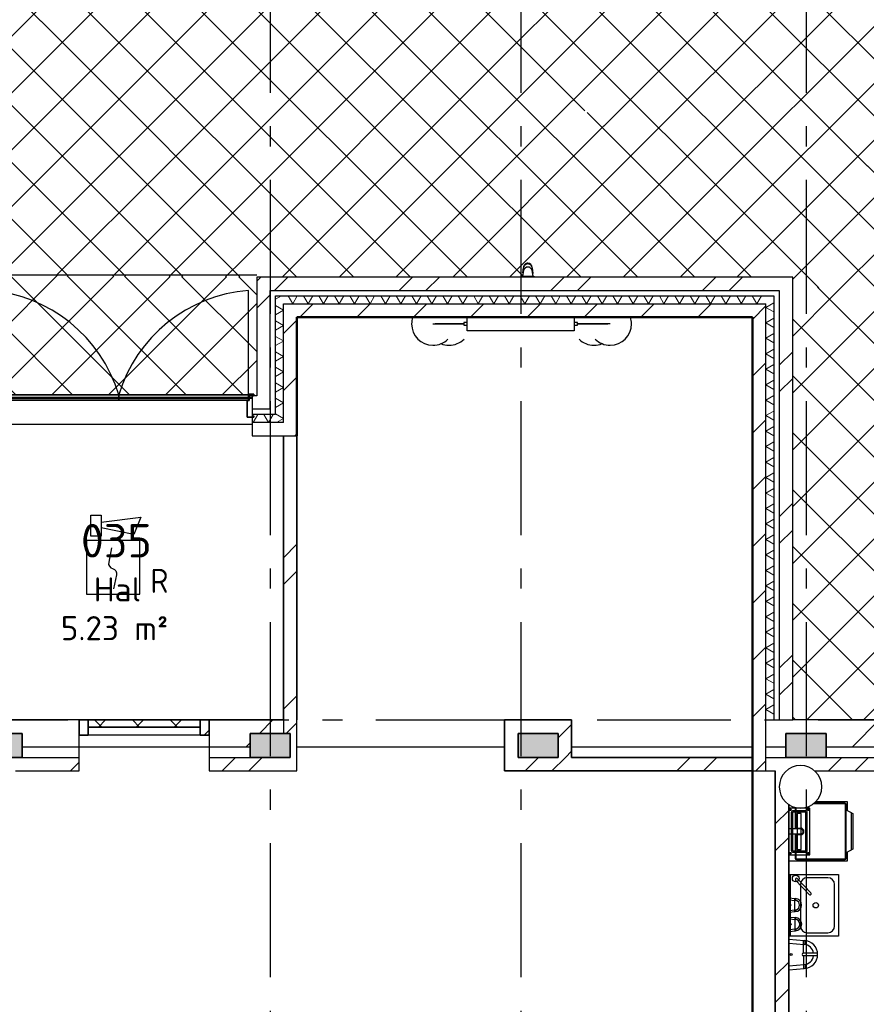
# Model space of a CAD drawing. Header units: millimetres. Extents: x -285236 to 84130, y -470 to 79511.
# Tile 154 of 192: x -15242 to -8923, y 56960 to 64309. Entities that reach past the tile are written whole.
import ezdxf
from ezdxf.enums import TextEntityAlignment as Align

# ---------------------------------------------------------------- set-up
doc = ezdxf.new("R2010")
doc.units = ezdxf.units.MM
doc.linetypes.add('NLRS_stramien', pattern=[1650, 1000, -250, 150, -250])
doc.layers.add('EL6511--', color=3, linetype='Continuous')
doc.layers.add('XREF', color=254, linetype='Continuous')
doc.styles.add('ISOCPEUR_1', font='isocpeur.ttf', dxfattribs={"height": 250})
doc.styles.add('ISOCPEUR_3', font='isocpeur.ttf', dxfattribs={"height": 180})
doc.styles.add('STABICAD-018', font='ISOCP.SHX', dxfattribs={"height": 180})
pattern_1 = [(45, (-29374, 17038.6), (-565.685, 565.685), []), (45, (-29174, 17038.6), (-565.685, 565.685), [])]
pattern_2 = [(45, (-29374, 17038.6), (-565.685, 565.685), []), (45, (-29174, 17038.6), (-565.685, 565.685), [])]
pattern_3 = [(45, (-29374, 17038.6), (-565.685, 565.685), []), (45, (-29174, 17038.6), (-565.685, 565.685), [])]
pattern_4 = [(45, (-29773.96, 17038.63), (-212.132, 212.132), [])]
pattern_5 = [(45, (-29773.96, 17038.63), (-141.4214, 141.4214), []), (135, (-29773.96, 17038.63), (-141.4214, -141.4214), [])]
pattern_6 = [(45, (-29773.96, 17038.63), (-212.132, 212.132), []), (135, (-29773.96, 17038.63), (-212.132, -212.132), [])]

# ---------------------------------------------------------------- blocks, each defined once
blk = doc.blocks.new('VB655IS2')
at = {"color": 0, "linetype": 'Continuous'}
blk.add_lwpolyline([(-1.667, 2.333), (-1.667, 3.909), (-0.89, 3.909), (-0.89, 2.333)], close=True, dxfattribs=at)
blk.add_lwpolyline([(-0.89, 3.371), (2.061, 3.756), (1.543, 2.449), (-0.89, 2.948)], dxfattribs=at)
blk = doc.blocks.new('*U137')
at = {"color": 0, "linetype": 'Continuous'}
for p, q in [((-2, 2), (-2, -2)), ((2, 2), (-2, 2)), ((2, -2), (2, 2)), ((-2, -2), (2, -2))]:
    blk.add_line(p, q, dxfattribs=at)
blk.add_lwpolyline([(-0.115, 1.468), (-0.337, 0.383, 0.399092), (-0.043, -0.089, -0.403068), (0.246, -0.559), (0.017, -1.602)], format="xyb", dxfattribs=at)
at = {"color": 0, "linetype": 'Continuous', "lineweight": 100}
blk.add_blockref('VB655IS2', (0, 0), dxfattribs=at)
at = {"color": 0, "linetype": 'Continuous', "style": 'STABICAD-018'}
for tag, p in [('CODING1', (-1.221, 12.191)), ('CODING2', (-0.947, 9.731)), ('ARTICLECODE', (0.777, 6.96)), ('FIREPROTECTION_PANEL', (0.777, 4.649)), ('FIREPROTECTION_ZONE', (0.049, 2.882)), ('FIREPROTECTION_HARDWARENUMBER', (5.423, -4.399))]:
    blk.add_attdef(tag, text='', height=1.8, dxfattribs=at).set_placement(p, align=Align.MIDDLE)
blk.add_attdef('TEXT1', (3.46, -3.379), '', height=1.8, dxfattribs=at)

msp = doc.modelspace()

# ---------------------------------------------------------------- hatches: boundary and pattern name
at = {"layer": 'XREF', "lineweight": 9}
h = msp.add_hatch(dxfattribs=at)
h.set_pattern_fill('FP_259', color=256, style=0, pattern_type=2)
h.set_pattern_definition([(44.996, (-29775.27, 17050.63), (-212.1295, 212.0921), []), (135.006, (-29775.27, 17050.63), (-212.1299, -212.1073), [])])
h.paths.add_polyline_path([(-9472.1304, 62387.6047), (-2194.1357, 73194.6441), (-12920.1945, 73194.6441), (-21772.227, 72228.9468), (-9547.8856, 62448.2166)])
h = msp.add_hatch(dxfattribs=at)
h.set_pattern_fill('FP_256', color=256, style=0, pattern_type=2)
h.set_pattern_definition([(44.996, (-29770.8, 17046.4), (-212.1294, 212.129), []), (135, (-29770.8, 17046.4), (-212.1293, -212.0994), [])])
h.paths.add_polyline_path([(-1343.6184, 59082.6047), (-1343.6184, 73194.6441), (-2194.1357, 73194.6441), (-9472.1304, 62387.6047), (-1356.1106, 59087.6839)])
h = msp.add_hatch(dxfattribs=at)
h.set_pattern_fill('FP_253', color=256, style=0, pattern_type=2)
h.set_pattern_definition([(44.994, (-29773.96, 17055.32), (-212.1317, 212.0885), []), (135.006, (-29773.96, 17055.32), (-212.1317, -212.0885), [])])
h.paths.add_polyline_path([(-13332.1304, 62387.6047), (-11493.2874, 62387.6047), (-11493.2874, 62395.6047), (-11488.2874, 62395.6047), (-11478.2393, 62472.8398), (-11475.5745, 62477.6165), (-11471.7684, 62482.4287), (-11465.0374, 62487.4393), (-11457.199, 62490.5891), (-11448.7874, 62491.6635), (-11440.3758, 62490.5891), (-11432.5374, 62487.4393), (-11423.6933, 62479.7569), (-11419.3356, 62472.8398), (-11416.8391, 62464.1989), (-11413.4835, 62431.075), (-11409.2874, 62395.6047), (-11404.2874, 62395.6047), (-11404.2874, 62387.6047), (-9472.1304, 62387.6047), (-21772.227, 72228.9468), (-13472.1304, 62387.6047), (-13372.1304, 62387.6047)])
h = msp.add_hatch(dxfattribs=at)
h.set_pattern_fill('FP_257', color=256, style=0, pattern_type=2)
h.set_pattern_definition([(44.994, (-29773.84, 17055.6), (-212.1322, 212.088), []), (135.006, (-29773.84, 17055.6), (-212.1315, -212.0873), [])])
h.paths.add_polyline_path([(-13472.1304, 62387.6047), (-21772.227, 72228.9468), (-15537.1304, 62402.8478), (-13481.5111, 62387.6739)])
h = msp.add_hatch(dxfattribs=at)
h.set_pattern_fill('FP_117', color=256, style=0, pattern_type=2)
h.set_pattern_definition(pattern_6)
h.paths.add_polyline_path([(-15476.6304, 61502.6047), (-15476.6304, 61512.6047), (-15508.6304, 61512.6047), (-15508.6304, 61502.6047), (-15486.6304, 61502.6047)])
h.paths.add_polyline_path([(-15537.1304, 61502.6047), (-15510.1304, 61502.6047), (-15510.1304, 61514.1047), (-15475.1304, 61514.1047), (-15475.1304, 61502.6047), (-15470.1304, 61502.6047), (-15470.1304, 61509.1047), (-13534.1304, 61509.1047), (-13534.1304, 61502.6047), (-13529.1304, 61502.6047), (-13529.1304, 61514.1047), (-13494.1304, 61514.1047), (-13494.1304, 61502.6047), (-13472.1304, 61502.6047), (-13472.1304, 62387.6047), (-15537.1304, 62402.8478), (-15537.1304, 61519.9184)])
h.paths.add_polyline_path([(-13527.6304, 61502.6047), (-13495.6304, 61502.6047), (-13495.6304, 61512.6047), (-13527.6304, 61512.6047)])
h = msp.add_hatch(dxfattribs=at)
h.set_pattern_fill('FP_6', color=256, angle=45, style=0, pattern_type=2)
h.set_pattern_definition(pattern_1)
h.paths.add_polyline_path([(-13472.1304, 61402.6047), (-13372.1304, 61402.6047), (-13372.1304, 62387.6047), (-13472.1304, 62387.6047), (-13472.1304, 61421.2158)])
h = msp.add_hatch(dxfattribs=at)
h.set_pattern_fill('FP_6', color=256, angle=45, style=0, pattern_type=2)
h.set_pattern_definition(pattern_3)
h.paths.add_polyline_path([(-9612.1304, 62287.6047), (-9572.1304, 62287.6047), (-9572.1304, 62387.6047), (-13372.1304, 62387.6047), (-13372.1304, 62287.6047), (-9672.1304, 62287.6047)])
h = msp.add_hatch(dxfattribs=at)
h.set_pattern_fill('FP_6', color=256, angle=45, style=0, pattern_type=2)
h.set_pattern_definition(pattern_3)
h.paths.add_polyline_path([(-9472.1304, 59082.6047), (-9472.1304, 62387.6047), (-9572.1304, 62387.6047), (-9572.1304, 59082.6047)])
h = msp.add_hatch(dxfattribs=at)
h.set_pattern_fill('FP_117', color=256, style=0, pattern_type=2)
h.set_pattern_definition(pattern_6)
h.paths.add_polyline_path([(-4107.1304, 59082.6047), (-3358.6304, 59082.6047), (-3358.6304, 59094.1047), (-3323.6304, 59094.1047), (-3323.6304, 59082.6047), (-3318.6304, 59082.6047), (-3318.6304, 59089.1047), (-1618.6304, 59089.1047), (-1618.6304, 59082.6047), (-1613.6304, 59082.6047), (-1613.6304, 59094.1047), (-1578.6304, 59094.1047), (-1578.6304, 59082.6047), (-1343.6184, 59082.6047), (-9472.1304, 62387.6047), (-9472.1304, 59082.6047), (-8102.1304, 59082.6047), (-8102.1304, 59094.1047), (-8067.1304, 59094.1047), (-8067.1304, 59082.6047), (-8062.1304, 59082.6047), (-8062.1304, 59089.1047), (-6562.1304, 59089.1047), (-6562.1304, 59082.6047), (-6557.1304, 59082.6047), (-6557.1304, 59094.1047), (-6522.1304, 59094.1047), (-6522.1304, 59082.6047), (-4221.1304, 59082.6047)])
h.paths.add_polyline_path([(-8068.6304, 59082.6047), (-8068.6304, 59092.6047), (-8100.6304, 59092.6047), (-8100.6304, 59082.6047), (-8078.6304, 59082.6047)])
h.paths.add_polyline_path([(-6555.6304, 59082.6047), (-6523.6304, 59082.6047), (-6523.6304, 59092.6047), (-6555.6304, 59092.6047)])
h.paths.add_polyline_path([(-1580.1304, 59082.6047), (-1580.1304, 59092.6047), (-1612.1304, 59092.6047), (-1612.1304, 59082.6047), (-1591.1304, 59082.6047)])
h.paths.add_polyline_path([(-3325.1304, 59082.6047), (-3325.1304, 59092.6047), (-3357.1304, 59092.6047), (-3357.1304, 59082.6047), (-3335.1304, 59082.6047)])
h = msp.add_hatch(dxfattribs=at)
h.set_pattern_fill('FP_105', color=256, angle=60, style=0, pattern_type=2)
h.set_pattern_definition([(330, (-13472.13, 61795.1), (99.97, 57.753), []), (30, (-13472.13, 61679.6), (-0.03, 115.453), [])])
h.paths.add_polyline_path([(-13332.1304, 61302.6047), (-13272.1304, 61302.6047), (-13272.1304, 62247.6047), (-13332.1304, 62247.6047), (-13332.1304, 61327.688)])
h = msp.add_hatch(dxfattribs=at)
h.set_pattern_fill('FP_104', color=256, angle=-300, style=0, pattern_type=2)
h.set_pattern_definition([(240, (-11472.13, 62387.6), (57.7525, -99.9697), []), (300, (-11587.63, 62387.6), (115.4525, 0.0303), [])])
h.paths.add_polyline_path([(-11811.5623, 62187.6047), (-9672.1304, 62187.6047), (-9673.2898, 62247.6047), (-13272.1304, 62247.6047), (-13272.1304, 62187.6047), (-12229.0495, 62187.6047)])
h = msp.add_hatch(dxfattribs=at)
h.set_pattern_fill('FP_103', color=256, angle=60, style=0, pattern_type=2)
h.set_pattern_definition([(150, (-9472.13, 60545.1), (-99.9697, -57.7525), []), (210, (-9472.13, 60660.6), (0.0303, -115.4525), [])])
h.paths.add_polyline_path([(-9672.1304, 59082.6047), (-9612.1304, 59082.6047), (-9612.1304, 62247.6047), (-9672.1304, 62247.6047), (-9672.1304, 59087.6839)])
h = msp.add_hatch(dxfattribs=at)
h.set_pattern_fill('FP_88', color=256, angle=45, style=0, pattern_type=2)
h.set_pattern_definition([(45, (-29773.96, 17038.63), (-212.132, 212.132), [])])
h.paths.add_polyline_path([(-13272.1304, 61202.6047), (-13172.1304, 61202.6047), (-13172.1304, 62187.6047), (-13272.1304, 62187.6047), (-13272.1304, 61287.6047)])
h = msp.add_hatch(dxfattribs=at)
h.set_pattern_fill('FP_88', color=256, angle=45, style=0, pattern_type=2)
h.set_pattern_definition(pattern_4)
h.paths.add_polyline_path([(-10072.1304, 62087.6047), (-9772.1304, 62087.6047), (-9772.1304, 62187.6047), (-13172.1304, 62187.6047), (-13172.1304, 62087.6047), (-10141.6134, 62087.6047)])
h = msp.add_hatch(dxfattribs=at)
h.set_pattern_fill('FP_88', color=256, angle=45, style=0, pattern_type=2)
h.set_pattern_definition(pattern_4)
h.paths.add_polyline_path([(-9772.1304, 58702.6047), (-9672.1304, 58702.6047), (-9672.1304, 62187.6047), (-9772.1304, 62187.6047), (-9772.1304, 58802.6047)])
h = msp.add_hatch(dxfattribs=at)
h.set_pattern_fill('FP_8', color=256, angle=45, style=0, pattern_type=2)
h.set_pattern_definition(pattern_2)
h.paths.add_polyline_path([(-13472.1304, 61402.6047), (-13472.1304, 61502.6047), (-13506.6304, 61502.6047), (-13506.6304, 61402.6047), (-13481.5111, 61402.6047)])
h.paths.add_polyline_path([(-15568.9471, 61402.6047), (-15497.6304, 61402.6047), (-15497.6304, 61502.6047), (-15637.1304, 61502.6047), (-15637.1304, 61402.6047), (-15631.8689, 61402.6047)])
h = msp.add_hatch(dxfattribs=at)
h.set_pattern_fill('FP_107', color=256, angle=-300, style=0, pattern_type=2)
h.set_pattern_definition([(240, (-14654.63, 61502.61), (57.7525, -99.97), []), (300, (-14770.13, 61502.61), (115.4525, 0.03), [])])
h.paths.add_polyline_path([(-13372.1304, 61302.6047), (-13332.1304, 61302.6047), (-13332.1304, 61362.6047), (-13506.6304, 61362.6047), (-13506.6304, 61302.6047), (-13472.1304, 61302.6047)])
h.paths.add_polyline_path([(-15637.1304, 61302.6047), (-15497.6304, 61302.6047), (-15497.6304, 61362.6047), (-15737.1304, 61362.6047), (-15737.1304, 61302.6047), (-15677.1304, 61302.6047)])
h = msp.add_hatch(dxfattribs=at)
h.set_pattern_fill('FP_106', color=256, angle=45, style=0, pattern_type=2)
h.set_pattern_definition(pattern_4)
h.paths.add_polyline_path([(-13284.8692, 61202.6047), (-13272.1304, 61202.6047), (-13272.1304, 61302.6047), (-13506.6304, 61302.6047), (-13506.6304, 61202.6047), (-13472.1304, 61202.6047)])
h.paths.add_polyline_path([(-15522.7748, 61202.6047), (-15497.6304, 61202.6047), (-15497.6304, 61302.6047), (-15837.1304, 61302.6047), (-15837.1304, 61202.6047), (-15568.9471, 61202.6047)])
h = msp.add_hatch(dxfattribs=at)
h.set_pattern_fill('FP_6', color=256, angle=45, style=0, pattern_type=2)
h.set_pattern_definition(pattern_1)
h.paths.add_polyline_path([(-13172.1304, 58802.6047), (-13172.1304, 61202.6047), (-13272.1304, 61202.6047), (-13272.1304, 58982.6047), (-13222.1304, 58982.6047), (-13222.1304, 58802.6047)])
h = msp.add_hatch(dxfattribs=at)
h.set_pattern_fill('FP_7', color=256, angle=45, style=0, pattern_type=2)
h.set_pattern_definition(pattern_1)
h.paths.add_polyline_path([(-14797.1304, 58882.6047), (-14797.1304, 59082.6047), (-15737.1304, 59082.6047), (-15737.1304, 58882.6047), (-15522.1304, 58882.6047), (-15522.1304, 58982.6047), (-15222.1304, 58982.6047), (-15222.1304, 58882.6047), (-15151.4599, 58882.6047)])
h.paths.add_polyline_path([(-21112.1304, 58882.6047), (-19922.1304, 58882.6047), (-19922.1304, 58982.6047), (-19622.1304, 58982.6047), (-19622.1304, 58882.6047), (-17522.1304, 58882.6047), (-17522.1304, 58982.6047), (-17222.1304, 58982.6047), (-17222.1304, 58882.6047), (-15837.1304, 58882.6047), (-15837.1304, 59082.6047), (-21112.1304, 59082.6047), (-21112.1304, 58926.5316)])
h.paths.add_polyline_path([(-13522.1304, 58882.6047), (-13522.1304, 58982.6047), (-13272.1304, 58982.6047), (-13272.1304, 59082.6047), (-13827.1304, 59082.6047), (-13827.1304, 58882.6047)])
h = msp.add_hatch(dxfattribs=at)
h.set_pattern_fill('FP_116', color=256, angle=180, style=0, pattern_type=2)
h.set_pattern_definition(pattern_5)
h.paths.add_polyline_path([(-14730.1304, 58968.6047), (-14730.1304, 59082.6047), (-14797.1304, 59082.6047), (-14797.1304, 58968.6047)])
h.paths.add_polyline_path([(-13894.1304, 58968.6047), (-13827.1304, 58968.6047), (-13827.1304, 59082.6047), (-13894.1304, 59082.6047), (-13894.1304, 59028.6047)])
h = msp.add_hatch(dxfattribs=at)
h.set_pattern_fill('FP_116', color=256, angle=180, style=0, pattern_type=2)
h.set_pattern_definition(pattern_5)
h.paths.add_polyline_path([(-13894.1304, 59028.6047), (-13894.1304, 59082.6047), (-14730.1304, 59082.6047), (-14730.1304, 59028.6047)])
h = msp.add_hatch(dxfattribs=at)
h.set_pattern_fill('FP_6', color=256, angle=45, style=0, pattern_type=2)
h.set_pattern_definition(pattern_3)
h.paths.add_polyline_path([(-11122.1304, 58802.6047), (-11122.1304, 59082.6047), (-11222.1304, 59082.6047), (-11222.1304, 58802.6047)])
h = msp.add_hatch(dxfattribs=at)
h.set_pattern_fill('FP_8', color=256, angle=45, style=0, pattern_type=2)
h.set_pattern_definition(pattern_2)
h.paths.add_polyline_path([(-9608.2656, 58882.6047), (-9522.1304, 58882.6047), (-9522.1304, 58982.6047), (-9222.1304, 58982.6047), (-9222.1304, 58882.6047), (-8089.6304, 58882.6047), (-8089.6304, 59082.6047), (-9672.1304, 59082.6047), (-9672.1304, 58882.6047), (-9612.1304, 58882.6047)])
h.paths.add_polyline_path([(-1372.1304, 58882.6047), (-1372.1304, 58982.6047), (-1342.1304, 58982.6047), (-1342.1304, 59082.6047), (-1591.1304, 59082.6047), (-1591.1304, 58882.6047), (-1374.3821, 58882.6047)])
h.paths.add_polyline_path([(-5221.1304, 58882.6047), (-5221.1304, 59082.6047), (-6534.6304, 59082.6047), (-6534.6304, 58882.6047), (-5622.1304, 58882.6047), (-5622.1304, 58982.6047), (-5322.1304, 58982.6047), (-5322.1304, 58882.6047), (-5262.1304, 58882.6047)])
h.paths.add_polyline_path([(-3461.8181, 58882.6047), (-3346.1304, 58882.6047), (-3346.1304, 59082.6047), (-4107.1304, 59082.6047), (-4107.1304, 58882.6047), (-3481.1304, 58882.6047)])
at = {"layer": 'XREF'}
for points in [[(-15364.9304, 58802.6047), (-15222.1304, 58802.6047), (-15222.1304, 58982.6047), (-15522.1304, 58982.6047), (-15522.1304, 58802.6047), (-15372.1304, 58802.6047)], [(-13364.9304, 58802.6047), (-13222.1304, 58802.6047), (-13222.1304, 58982.6047), (-13522.1304, 58982.6047), (-13522.1304, 58802.6047), (-13372.1304, 58802.6047)], [(-11364.9304, 58802.6047), (-11222.1304, 58802.6047), (-11222.1304, 58982.6047), (-11522.1304, 58982.6047), (-11522.1304, 58802.6047), (-11372.1304, 58802.6047)], [(-9364.9304, 58802.6047), (-9222.1304, 58802.6047), (-9222.1304, 58982.6047), (-9522.1304, 58982.6047), (-9522.1304, 58802.6047), (-9372.1304, 58802.6047)]]:
    msp.add_hatch(color=256, dxfattribs=at).paths.add_polyline_path(points)
at = {"layer": 'XREF', "lineweight": 9}
h = msp.add_hatch(dxfattribs=at)
h.set_pattern_fill('FP_7', color=256, angle=45, style=0, pattern_type=2)
h.set_pattern_definition(pattern_1)
h.paths.add_polyline_path([(-13172.1304, 58702.6047), (-13172.1304, 58802.6047), (-13827.1304, 58802.6047), (-13827.1304, 58702.6047), (-13222.1304, 58702.6047)])
h.paths.add_polyline_path([(-14797.1304, 58702.6047), (-14797.1304, 58802.6047), (-21112.1304, 58802.6047), (-21112.1304, 58702.6047), (-15128.3016, 58702.6047)])
h = msp.add_hatch(dxfattribs=at)
h.set_pattern_fill('FP_7', color=256, angle=45, style=0, pattern_type=2)
h.set_pattern_definition(pattern_1)
h.paths.add_polyline_path([(-9772.1304, 58702.6047), (-9772.1304, 58802.6047), (-11522.1304, 58802.6047), (-11522.1304, 58702.6047), (-10141.6134, 58702.6047)])
h = msp.add_hatch(dxfattribs=at)
h.set_pattern_fill('FP_8', color=256, angle=45, style=0, pattern_type=2)
h.set_pattern_definition(pattern_2)
h.paths.add_polyline_path([(-1591.1304, 58702.6047), (-1342.1304, 58702.6047), (-1342.1304, 58802.6047), (-1591.1304, 58802.6047)])
h.paths.add_polyline_path([(-3461.8181, 58702.6047), (-3346.1304, 58702.6047), (-3346.1304, 58802.6047), (-4107.1304, 58802.6047), (-4107.1304, 58702.6047), (-3481.1304, 58702.6047)])
h.paths.add_polyline_path([(-6534.6304, 58702.6047), (-5221.1304, 58702.6047), (-5221.1304, 58802.6047), (-6534.6304, 58802.6047)])
h.paths.add_polyline_path([(-9602.1304, 58702.6047), (-9517.3923, 58702.6047), (-9493.097, 58721.247), (-9454.8096, 58737.1062), (-9413.722, 58742.5155), (-9372.6345, 58737.1062), (-9334.347, 58721.247), (-9310.0518, 58702.6047), (-8089.6304, 58702.6047), (-8089.6304, 58802.6047), (-9672.1304, 58802.6047), (-9672.1304, 58702.6047)])
h = msp.add_hatch(dxfattribs=at)
h.set_pattern_fill('FP_6', color=256, angle=45, style=0, pattern_type=2)
h.set_pattern_definition(pattern_1)
h.paths.add_polyline_path([(-9602.1304, 51052.6047), (-9502.1304, 51052.6047), (-9502.1304, 58453.2155), (-9525.9753, 58471.5123), (-9551.2036, 58504.3905), (-9567.0628, 58542.678), (-9572.472, 58583.7655), (-9567.0628, 58624.853), (-9551.2036, 58663.1405), (-9525.9753, 58696.0187), (-9517.3923, 58702.6047), (-9602.1304, 58702.6047), (-9602.1304, 51790.9804)])

# ---------------------------------------------------------------- linework, layer by layer
at = {"layer": 'XREF', "linetype": 'NLRS_stramien'}
for p, q in [((-13372.1304, 77962.7572), (-13372.1304, 8370.0218)), ((-11502.1304, 77962.7572), (-11502.1304, 8370.0218)), ((-9372.1304, 77962.7572), (-9372.1304, 8370.0218)), ((-47232.6128, 59082.6047), (64223.889, 59082.6047))]:
    msp.add_line(p, q, dxfattribs=at)
at = {"layer": 'XREF'}
for p, q in [((-11481.2874, 62460.1338), (-11481.2874, 62431.075)), ((-11416.2874, 62431.075), (-11416.2874, 62460.1338)), ((-13472.1304, 62402.8478), (-15537.1304, 62402.8478)), ((-9472.1304, 62387.6047), (-13472.1304, 62387.6047)), ((-13472.1304, 62387.6047), (-13472.1304, 61502.6047)), ((-11493.2874, 62387.6047), (-11493.2874, 62395.6047)), ((-11493.2874, 62395.6047), (-11404.2874, 62395.6047)), ((-11480.7358, 62436.0673), (-11488.2874, 62395.6047)), ((-11488.2874, 62395.6047), (-11409.2874, 62395.6047)), ((-11485.5839, 62418.4577), (-11481.0631, 62456.6732)), ((-11409.2874, 62395.6047), (-11416.8391, 62436.0673)), ((-11416.5118, 62456.6732), (-11411.5478, 62414.7124)), ((-11404.2874, 62395.6047), (-11404.2874, 62387.6047)), ((-9472.1304, 59082.6047), (-9472.1304, 62387.6047)), ((-13534.1304, 61509.1047), (-13534.1304, 62287.1671)), ((-13172.1304, 62087.6047), (-9772.1304, 62087.6047)), ((-13172.1304, 61202.6047), (-13172.1304, 62087.6047)), ((-12157.6049, 62037.6047), (-11998.8549, 62037.6047)), ((-11927.1303, 62037.6047), (-12140.1424, 62037.6047)), ((-11998.8549, 62037.6047), (-11927.1303, 62037.6047)), ((-11998.8549, 62037.6047), (-11927.1303, 62037.6047)), ((-11902.1303, 62047.6047), (-11927.1303, 62047.6047)), ((-11927.1303, 62047.6047), (-11927.1303, 62027.6047)), ((-11927.1303, 62027.6047), (-11902.1303, 62027.6047)), ((-11902.1303, 61987.6047), (-11902.1303, 62087.6047)), ((-11102.1303, 62087.6047), (-11102.1303, 61987.6047)), ((-11077.1303, 62047.6047), (-11102.1303, 62047.6047)), ((-11102.1303, 62027.6047), (-11077.1303, 62027.6047)), ((-11077.1303, 62027.6047), (-11077.1303, 62047.6047)), ((-11077.1303, 62037.6047), (-10993.1197, 62037.6047)), ((-10993.1197, 62037.6047), (-11077.1303, 62037.6047)), ((-11077.1303, 62037.6047), (-10851.8322, 62037.6047)), ((-10834.3697, 62037.6047), (-10993.1197, 62037.6047)), ((-9772.1304, 62087.6047), (-9772.1304, 58802.6047)), ((-11102.1303, 61987.6047), (-11902.1303, 61987.6047)), ((-13529.1304, 61502.6047), (-13534.1304, 61502.6047)), ((-13506.6304, 61502.6047), (-13527.6304, 61502.6047)), ((-13472.1304, 61502.6047), (-13506.6304, 61502.6047)), ((-13506.6304, 61502.6047), (-13506.6304, 61202.6047)), ((-13506.6304, 61287.6047), (-15497.6304, 61287.6047)), ((-13506.6304, 61202.6047), (-13272.1304, 61202.6047)), ((-14797.1304, 59082.6047), (-15737.1304, 59082.6047)), ((-14797.1304, 58702.6047), (-14797.1304, 59082.6047)), ((-13272.1304, 59082.6047), (-13827.1304, 59082.6047)), ((-13827.1304, 59082.6047), (-13827.1304, 58702.6047)), ((-13172.1304, 58702.6047), (-13172.1304, 59082.6047)), ((-8089.6304, 59082.6047), (-9472.1304, 59082.6047)), ((-13894.1304, 58968.6047), (-14730.1304, 58968.6047)), ((-14797.1304, 58882.6047), (-13827.1304, 58882.6047)), ((-13172.1304, 58882.6047), (-11622.1304, 58882.6047)), ((-11122.1304, 58882.6047), (-9772.1304, 58882.6047)), ((-15272.1304, 58702.6047), (-14797.1304, 58702.6047)), ((-13827.1304, 58702.6047), (-13172.1304, 58702.6047)), ((-9772.1304, 58702.6047), (-9602.1304, 58702.6047)), ((-9310.0518, 58702.6047), (-8089.6304, 58702.6047)), ((-9348.4622, 58425.0349), (-9498.4622, 58425.0349)), ((-9453.2429, 58430.2185), (-9453.2429, 58270.881)), ((-9453.2429, 58430.2185), (-9453.2429, 58270.881)), ((-9343.4622, 58080.0349), (-9343.4622, 58420.0349)), ((-9083.2429, 58455.881), (-9321.84, 58455.881)), ((-9083.2429, 58455.881), (-9321.84, 58455.881)), ((-9083.2429, 58460.881), (-9315.3239, 58460.881)), ((-9083.2429, 58460.881), (-9315.3239, 58460.881)), ((-9078.2429, 58050.881), (-9078.2429, 58450.881)), ((-9078.2429, 58050.881), (-9078.2429, 58450.881)), ((-9073.2429, 58050.881), (-9073.2429, 58450.881)), ((-9073.2429, 58050.881), (-9073.2429, 58450.881)), ((-9483.4622, 58390.0349), (-9483.4622, 58110.0349)), ((-9473.4622, 58390.0349), (-9473.4622, 58110.0349)), ((-9378.4622, 58405.0349), (-9468.4622, 58405.0349)), ((-9378.4622, 58395.0349), (-9468.4622, 58395.0349)), ((-9373.4622, 58110.0349), (-9373.4622, 58390.0349)), ((-9363.4622, 58110.0349), (-9363.4622, 58390.0349)), ((-9033.2429, 58112.5376), (-9033.2429, 58389.2244)), ((-9033.2429, 58112.5376), (-9033.2429, 58389.2244)), ((-9413.2429, 58270.881), (-9502.1304, 58270.881)), ((-9413.2429, 58270.881), (-9502.1304, 58270.881)), ((-9413.2429, 58230.881), (-9502.1304, 58230.881)), ((-9413.2429, 58230.881), (-9502.1304, 58230.881)), ((-9453.2429, 58230.881), (-9453.2429, 58050.881)), ((-9453.2429, 58230.881), (-9453.2429, 58050.881)), ((-9498.4622, 58075.0349), (-9348.4622, 58075.0349)), ((-9468.4622, 58105.0349), (-9378.4622, 58105.0349)), ((-9468.4622, 58095.0349), (-9378.4622, 58095.0349)), ((-9443.2429, 58045.881), (-9083.2429, 58045.881)), ((-9443.2429, 58045.881), (-9083.2429, 58045.881)), ((-9443.2429, 58040.881), (-9083.2429, 58040.881)), ((-9443.2429, 58040.881), (-9083.2429, 58040.881)), ((-9489.711, 57469.5699), (-9489.711, 57929.5699)), ((-9209.711, 57904.5699), (-9364.711, 57904.5699)), ((-9450.0545, 57887.554), (-9348.4282, 57779.9445)), ((-9336.0687, 57791.6168), (-9437.695, 57899.2263)), ((-9414.711, 57854.5699), (-9414.711, 57544.5699)), ((-9159.711, 57544.5699), (-9159.711, 57854.5699)), ((-9500.7927, 57740.5778), (-9453.5355, 57735.879)), ((-9500.7788, 57754.5912), (-9452.8768, 57749.8344)), ((-9455.2366, 57651.7107), (-9455.2366, 57750.038)), ((-9449.5727, 57735.4652), (-9449.5727, 57749.5646)), ((-9500.8856, 57647.2483), (-9452.9742, 57651.9098)), ((-9500.8717, 57661.2616), (-9453.6051, 57665.8664)), ((-9498.8906, 57611.8452), (-9450.9885, 57607.0883)), ((-9449.6416, 57666.2723), (-9449.6416, 57652.173)), ((-9498.9045, 57597.8318), (-9451.6473, 57593.133)), ((-9453.3484, 57508.9646), (-9453.3484, 57607.2919)), ((-9447.6845, 57592.7192), (-9447.6845, 57606.8185)), ((-9129.711, 57469.5699), (-9502.1304, 57469.5699)), ((-9498.9974, 57504.5022), (-9451.086, 57509.1637)), ((-9498.9834, 57518.5156), (-9451.7169, 57523.1204)), ((-9447.7533, 57523.5263), (-9447.7533, 57509.4269)), ((-9364.711, 57494.5699), (-9209.711, 57494.5699)), ((-9499.7459, 57417.431), (-9387.5327, 57407.3304)), ((-9499.7159, 57447.5223), (-9386.1182, 57437.2971)), ((-9379.0234, 57406.4419), (-9379.0234, 57436.7177)), ((-9499.9153, 57247.1136), (-9387.6823, 57256.9909)), ((-9379.1712, 57257.8625), (-9379.1712, 57227.5867)), ((-9502.1304, 57212.0323), (-9499.9502, 57212.0323)), ((-9499.9452, 57217.0224), (-9386.3274, 57227.0215))]:
    msp.add_line(p, q, dxfattribs=at)
at = {"layer": 'XREF', "lineweight": 25}
for p, q in [((-13372.1304, 62287.6047), (-9572.1304, 62287.6047)), ((-13372.1304, 61402.6047), (-13372.1304, 62287.6047)), ((-13332.1304, 62247.6047), (-9612.1304, 62247.6047)), ((-13332.1304, 61362.6047), (-13332.1304, 62247.6047)), ((-9612.1304, 62247.6047), (-9612.1304, 59082.6047)), ((-9572.1304, 62287.6047), (-9572.1304, 59082.6047)), ((-13272.1304, 62187.6047), (-9672.1304, 62187.6047)), ((-13272.1304, 61302.6047), (-13272.1304, 62187.6047)), ((-9672.1304, 58702.6047), (-9672.1304, 62187.6047)), ((-13372.1304, 61402.6047), (-13506.6304, 61402.6047)), ((-13332.1304, 61362.6047), (-13506.6304, 61362.6047)), ((-13272.1304, 61302.6047), (-13506.6304, 61302.6047)), ((-13272.1304, 61202.6047), (-13172.1304, 61202.6047)), ((-13272.1304, 59082.6047), (-13272.1304, 58982.6047)), ((-9672.1304, 59082.6047), (-9472.1304, 59082.6047)), ((-15222.1304, 58882.6047), (-14797.1304, 58882.6047)), ((-13827.1304, 58882.6047), (-13522.1304, 58882.6047)), ((-9672.1304, 58882.6047), (-9522.1304, 58882.6047)), ((-9222.1304, 58882.6047), (-8089.6304, 58882.6047)), ((-15222.1304, 58802.6047), (-14797.1304, 58802.6047)), ((-13827.1304, 58802.6047), (-13522.1304, 58802.6047)), ((-9772.1304, 58702.6047), (-9772.1304, 58802.6047)), ((-9672.1304, 58802.6047), (-9522.1304, 58802.6047)), ((-9222.1304, 58802.6047), (-8089.6304, 58802.6047))]:
    msp.add_line(p, q, dxfattribs=at)
at = {"layer": 'XREF', "lineweight": 50}
for p, q in [((-9772.1304, 62087.6047), (-13172.1304, 62087.6047)), ((-13172.1304, 62087.6047), (-13172.1304, 61202.6047)), ((-9772.1304, 51102.6047), (-9772.1304, 62087.6047)), ((-13506.6304, 61487.6047), (-15497.6304, 61487.6047))]:
    msp.add_line(p, q, dxfattribs=at)
at = {"layer": 'XREF', "lineweight": 35}
for p, q in [((-14502.1304, 61509.1047), (-15470.1304, 61509.1047)), ((-13534.1304, 61509.1047), (-14502.1304, 61509.1047)), ((-14502.1304, 61509.1047), (-14502.1304, 61469.1047)), ((-14502.1304, 61469.1047), (-14502.1304, 61509.1047)), ((-13534.1304, 61469.1047), (-13534.1304, 61509.1047)), ((-13494.1304, 61514.1047), (-13529.1304, 61514.1047)), ((-13529.1304, 61514.1047), (-13529.1304, 61469.1047)), ((-13527.6304, 61467.6047), (-13527.6304, 61512.6047)), ((-13527.6304, 61512.6047), (-13495.6304, 61512.6047)), ((-13495.6304, 61512.6047), (-13495.6304, 61502.6047)), ((-13494.1304, 61502.6047), (-13494.1304, 61514.1047)), ((-15470.1304, 61469.1047), (-14502.1304, 61469.1047)), ((-14502.1304, 61469.1047), (-13534.1304, 61469.1047)), ((-13529.1304, 61469.1047), (-13544.1304, 61469.1047)), ((-13544.1304, 61469.1047), (-13544.1304, 61341.1047)), ((-13542.6304, 61342.6047), (-13542.6304, 61467.6047)), ((-13542.6304, 61467.6047), (-13527.6304, 61467.6047)), ((-13495.6304, 61502.6047), (-13494.1304, 61502.6047)), ((-13544.1304, 61341.1047), (-13494.1304, 61341.1047)), ((-13495.6304, 61342.6047), (-13542.6304, 61342.6047)), ((-13494.1304, 61352.6047), (-13495.6304, 61352.6047)), ((-13495.6304, 61352.6047), (-13495.6304, 61342.6047)), ((-13494.1304, 61341.1047), (-13494.1304, 61352.6047)), ((-13272.1304, 61202.6047), (-13272.1304, 59082.6047)), ((-13172.1304, 59082.6047), (-13172.1304, 61202.6047)), ((-14797.1304, 59082.6047), (-14730.1304, 59082.6047)), ((-14797.1304, 58968.6047), (-14797.1304, 59082.6047)), ((-14730.1304, 59082.6047), (-14730.1304, 58968.6047)), ((-14730.1304, 59028.6047), (-14730.1304, 59082.6047)), ((-14730.1304, 59082.6047), (-13894.1304, 59082.6047)), ((-13894.1304, 59082.6047), (-13827.1304, 59082.6047)), ((-13894.1304, 58968.6047), (-13894.1304, 59082.6047)), ((-13894.1304, 59082.6047), (-13894.1304, 59028.6047)), ((-13827.1304, 59082.6047), (-13827.1304, 58968.6047)), ((-11622.1304, 59082.6047), (-11622.1304, 58702.6047)), ((-11122.1304, 59082.6047), (-11622.1304, 59082.6047)), ((-11122.1304, 58802.6047), (-11122.1304, 59082.6047)), ((-13894.1304, 59028.6047), (-14730.1304, 59028.6047)), ((-15222.1304, 58982.6047), (-15522.1304, 58982.6047)), ((-15222.1304, 58802.6047), (-15222.1304, 58982.6047)), ((-14730.1304, 58968.6047), (-14797.1304, 58968.6047)), ((-13827.1304, 58968.6047), (-13894.1304, 58968.6047)), ((-13222.1304, 58982.6047), (-13522.1304, 58982.6047)), ((-13522.1304, 58982.6047), (-13522.1304, 58802.6047)), ((-13222.1304, 58802.6047), (-13222.1304, 58982.6047)), ((-11222.1304, 58982.6047), (-11522.1304, 58982.6047)), ((-11522.1304, 58982.6047), (-11522.1304, 58802.6047)), ((-11222.1304, 58802.6047), (-11222.1304, 58982.6047)), ((-9222.1304, 58982.6047), (-9522.1304, 58982.6047)), ((-9522.1304, 58982.6047), (-9522.1304, 58802.6047)), ((-9222.1304, 58802.6047), (-9222.1304, 58982.6047)), ((-15522.1304, 58802.6047), (-15222.1304, 58802.6047)), ((-13522.1304, 58802.6047), (-13222.1304, 58802.6047)), ((-11522.1304, 58802.6047), (-11222.1304, 58802.6047)), ((-9772.1304, 58802.6047), (-11122.1304, 58802.6047)), ((-9522.1304, 58802.6047), (-9222.1304, 58802.6047)), ((-11622.1304, 58702.6047), (-9772.1304, 58702.6047)), ((-9602.1304, 58702.6047), (-9602.1304, 51052.6047)), ((-9502.1304, 55072.6047), (-9502.1304, 58453.2155))]:
    msp.add_line(p, q, dxfattribs=at)
at = {"layer": 'XREF', "lineweight": 18}
for p, q in [((-9502.1303, 57890.2737), (-9497.1303, 57890.2737)), ((-9502.1303, 57835.2737), (-9497.1303, 57835.2737)), ((-9497.1303, 57890.2737), (-9497.1303, 57835.2737))]:
    msp.add_line(p, q, dxfattribs=at)
at = {"layer": 'XREF', "flags": 128}
for points in [[(-9448.2429, 58429.5603), (-9448.2429, 58275.881), (-9413.2429, 58275.881)], [(-9448.2429, 58429.5603), (-9448.2429, 58275.881), (-9413.2429, 58275.881)], [(-9063.2429, 58405.4668), (-9063.2429, 58470.881), (-9302.2916, 58470.881)], [(-9063.2429, 58405.4668), (-9063.2429, 58470.881), (-9302.2916, 58470.881)], [(-9073.2429, 58410.881), (-9023.2429, 58383.8102), (-9023.2429, 58117.9517), (-9073.2429, 58090.881)], [(-9073.2429, 58410.881), (-9023.2429, 58383.8102), (-9023.2429, 58117.9517), (-9073.2429, 58090.881)], [(-9413.2429, 58225.881), (-9448.2429, 58225.881), (-9448.2429, 58050.881)], [(-9413.2429, 58225.881), (-9448.2429, 58225.881), (-9448.2429, 58050.881)], [(-9502.1304, 58030.881), (-9063.2429, 58030.881), (-9063.2429, 58096.2951)], [(-9502.1304, 58030.881), (-9063.2429, 58030.881), (-9063.2429, 58096.2951)], [(-9502.1304, 57929.5699), (-9129.711, 57929.5699), (-9129.711, 57469.5699)], [(-9502.1304, 57644.9294), (-9500.8879, 57644.9294), (-9500.8879, 57756.9197), (-9502.1304, 57756.9197)], [(-9502.1304, 57502.1833), (-9498.9997, 57502.1833), (-9498.9997, 57614.1737), (-9502.1304, 57614.1737)], [(-9499.9502, 57212.0224), (-9499.9502, 57452.5223), (-9502.1304, 57452.5223)], [(-9286.2969, 57342.0599), (-9391.0707, 57342.0599), (-9391.0707, 57437.7343)], [(-9286.3168, 57322.0599), (-9391.0906, 57322.0599), (-9391.0906, 57226.594)]]:
    msp.add_lwpolyline(points, dxfattribs=at)
for points in [[(-9486.0333, 58412.1059), (-9488.2833, 58416.0031), (-9492.7833, 58416.0031), (-9495.0333, 58412.1059), (-9492.7833, 58408.2088), (-9488.2833, 58408.2088)], [(-9408.4622, 58385.0349), (-9438.4622, 58385.0349), (-9438.4622, 58115.0349), (-9408.4622, 58115.0349)], [(-9360.8911, 58412.1059), (-9358.6411, 58416.0031), (-9354.1411, 58416.0031), (-9351.8911, 58412.1059), (-9354.1411, 58408.2088), (-9358.6411, 58408.2088)], [(-9486.0333, 58087.9638), (-9488.2833, 58084.0667), (-9492.7833, 58084.0667), (-9495.0333, 58087.9638), (-9492.7833, 58091.8609), (-9488.2833, 58091.8609)], [(-9360.8911, 58087.9638), (-9358.6411, 58084.0667), (-9354.1411, 58084.0667), (-9351.8911, 58087.9638), (-9354.1411, 58091.8609), (-9358.6411, 58091.8609)]]:
    msp.add_lwpolyline(points, close=True, dxfattribs=at)
at = {"layer": 'XREF'}
for centre, radius in [((-9490.5333, 58412.1059), 6), ((-9356.3911, 58412.1059), 6), ((-9490.5333, 58087.9638), 6), ((-9356.3911, 58087.9638), 6), ((-9449.711, 57899.5699), 25.0217), ((-9488.8555, 57700.7341), 3.7843), ((-9299.711, 57699.5699), 20), ((-9486.9672, 57557.988), 3.7843), ((-9483.1672, 57332.2557), 8.1261)]:
    msp.add_circle(centre, radius, dxfattribs=at)
for centre, radius, start, end in [((-11448.7874, 62452.861), 32.5, 166.66264887, 173.26387361), ((-11448.7874, 62430.1047), 32.5, 10.57164346, 169.42835654), ((-11448.7874, 62452.861), 32.5, 151.07357638, 165.63745226), ((-11448.7874, 62452.861), 32.5, 135.61646616, 150.70057907), ((-11448.7874, 62452.861), 32.5, 120.15165477, 135.34388965), ((-11448.7874, 62452.861), 32.5, 105.04329209, 117.75462454), ((-11448.7874, 62452.861), 32.5, 76.12268773, 103.87731227), ((-11448.7874, 62452.861), 32.5, 62.24537546, 74.95670791), ((-11448.7874, 62452.861), 32.5, 44.65611035, 59.84834523), ((-11448.7874, 62452.861), 32.5, 29.29942093, 44.38353384), ((-11448.7874, 62452.861), 32.5, 14.36254774, 28.92642362), ((-11448.7874, 62452.861), 32.5, 6.73612639, 13.33735113), ((-15552.5805, 61193.4062), 1096.8641, 16.72743377, 85.68907068), ((-13451.6802, 61193.4062), 1096.8641, 94.31092932, 163.27256623), ((-12157.6049, 62037.6047), 158.75, 162, 180), ((-12157.6049, 62037.6047), 158.75, 180, 270), ((-10834.3697, 62037.6047), 158.75, 270, 0), ((-10834.3697, 62037.6047), 158.75, 0, 18), ((-12157.6049, 62037.6047), 158.75, 270, 315), ((-12037.6049, 62037.6047), 158.75, 247.59406241, 270), ((-12037.6049, 62037.6047), 158.75, 270, 315), ((-10954.3697, 62037.6047), 158.75, 225, 270), ((-10954.3697, 62037.6047), 158.75, 270, 292.40593759), ((-10834.3697, 62037.6047), 158.75, 225, 270), ((-9413.722, 58583.7655), 158.75, 90, 180), ((-9413.722, 58583.7655), 158.75, 0, 90), ((-9413.722, 58583.7655), 158.75, 180, 270), ((-9413.722, 58583.7655), 158.75, 270, 0), ((-9498.4622, 58420.0349), 5, 90, 135), ((-9348.4622, 58420.0349), 5, 0, 90), ((-9083.2429, 58450.881), 10, 0, 90), ((-9083.2429, 58450.881), 10, 0, 90), ((-9083.2429, 58450.881), 5, 0, 90), ((-9083.2429, 58450.881), 5, 0, 90), ((-9468.4622, 58390.0349), 15, 90, 180), ((-9468.4622, 58390.0349), 5, 90, 180), ((-9378.4622, 58390.0349), 15, 0, 90), ((-9378.4622, 58390.0349), 5, 0, 90), ((-9413.2429, 58250.881), 25, 270, 90), ((-9413.2429, 58250.881), 25, 270, 90), ((-9413.2429, 58250.881), 20, 270, 90), ((-9413.2429, 58250.881), 20, 270, 90), ((-9498.4622, 58080.0349), 5, 225, 270), ((-9468.4622, 58110.0349), 15, 180, 270), ((-9468.4622, 58110.0349), 5, 180, 270), ((-9443.2429, 58050.881), 10, 180, 270), ((-9443.2429, 58050.881), 10, 180, 270), ((-9443.2429, 58050.881), 5, 180, 270), ((-9443.2429, 58050.881), 5, 180, 270), ((-9378.4622, 58110.0349), 5, 270, 0), ((-9378.4622, 58110.0349), 15, 270, 0), ((-9348.4622, 58080.0349), 5, 270, 0), ((-9083.2429, 58050.881), 5, 270, 0), ((-9083.2429, 58050.881), 10, 270, 0), ((-9083.2429, 58050.881), 5, 270, 0), ((-9083.2429, 58050.881), 10, 270, 0), ((-9364.711, 57854.5699), 50, 90, 180), ((-9209.711, 57854.5699), 50, 0, 90), ((-9443.8748, 57893.3901), 8.5, 43.36207097, 223.36207097), ((-9342.2484, 57785.7807), 8.5, 223.36207097, 43.36207097), ((-9455.1877, 57700.8743), 35.0437, 272.5884274, 87.29757073), ((-9455.1877, 57700.8743), 49.0146, 272.5884274, 87.29757073), ((-9453.2995, 57558.1283), 35.0437, 272.5884274, 87.29757073), ((-9453.2995, 57558.1283), 49.0146, 272.5884274, 87.29757073), ((-9364.711, 57544.5699), 50, 180, 270), ((-9209.711, 57544.5699), 50, 270, 0), ((-9391.0806, 57332.1641), 75.25, 7.57964665, 87.29757073), ((-9391.0806, 57332.1641), 105.25, 272.5884274, 87.29757073), ((-9391.0806, 57332.1641), 10, 89.94299907, 269.94299907), ((-9391.0806, 57332.1641), 75.25, 272.5884274, 352.30635148)]:
    msp.add_arc(centre, radius, start, end, dxfattribs=at)
for centre, major_axis, start_param, end_param in [((-11448.7874, 62460.1338), (32.5, 0), 1.570796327, 3.141592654), ((-11448.7874, 62431.075), (-32.5, 0), 5.195727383, 5.235987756), ((-11448.7874, 62431.075), (-32.5, 0), 4.915463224, 5.019385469), ((-11448.7874, 62431.075), (32.5, 0), 1.570796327, 1.633605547), ((-11448.7874, 62460.1338), (-32.5, 0), 3.141592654, 4.71238898), ((-11448.7874, 62431.075), (-32.5, 0), 4.653314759, 4.71238898), ((-11448.7874, 62431.075), (-32.5, 0), 4.405392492, 4.509314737), ((-11448.7874, 62431.075), (-32.5, 0), 4.188790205, 4.229050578)]:
    msp.add_ellipse(centre, major_axis=major_axis, ratio=0.9701425, start_param=start_param, end_param=end_param, dxfattribs=at)

# ---------------------------------------------------------------- block references
at = {"layer": 'EL6511--', "linetype": 'Continuous', "lineweight": 100}
ref = msp.add_blockref('*U137', (-14543.6372, 60221.0589), dxfattribs=dict(at, xscale=100, yscale=100, zscale=100))
ref.add_attrib('TEXT1', 'R', (-14265.6372, 60031.0589), dxfattribs={"layer": '0', "color": 1, "linetype": 'Continuous', "lineweight": 100, "height": 180, "style": 'STABICAD-018'})

# ---------------------------------------------------------------- texts
at = {"layer": 'XREF', "attachment_point": 1}
for s, insert, char_height, width, style in [('035', (-14784.7011, 60545.0135), 250, 649.366875, 'ISOCPEUR_1'), ('Hal', (-14688.7011, 60147.0396), 180, 416.8775, 'ISOCPEUR_3'), ('5.23 m²', (-14934.6221, 59857.4332), 180, 994.0925, 'ISOCPEUR_3')]:
    msp.add_mtext(s, dxfattribs=dict(at, insert=insert, char_height=char_height, width=width, style=style))

doc.saveas('drawing.dxf')
